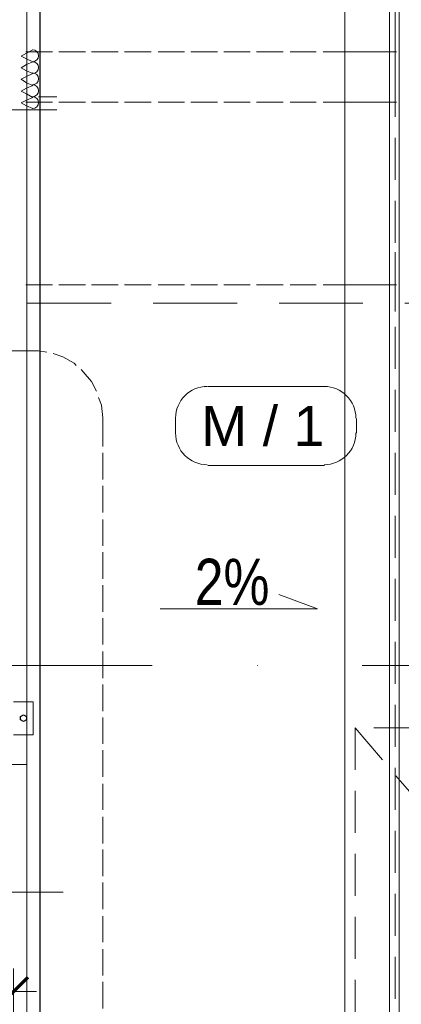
# Model space of a CAD drawing. Header units: millimetres. Extents: x -13532 to 2392, y -5241 to 5322.
# Tile 221 of 256: x -10081 to -9965, y 1375 to 1673. Entities that reach past the tile are written whole.
import ezdxf

# ---------------------------------------------------------------- set-up
doc = ezdxf.new("R2010")
doc.units = ezdxf.units.MM
doc.linetypes.add('DASHED', pattern=[19.05, 12.7, -6.35])
doc.linetypes.add('KRESKAKROPKA2', pattern=[12.7, 6.35, -3.175, 0, -3.175])
doc.layers.get('Defpoints').update_dxf_attribs({"true_color": 0xdae6d4})
for name, color, linetype, lineweight in [('- AGP-1_OPISY', 7, 'Continuous', 9), ('cz-gr', 122, 'Continuous', 30), ('cz-sr', 150, 'Continuous', 15), ('TS_INNE_OBIEKTY', 204, 'Continuous', 30), ('Wymiarowanie - Poziomy - AGP1', 172, 'Continuous', 5)]:
    doc.layers.add(name, color=color, linetype=linetype, lineweight=lineweight)
for name, color, linetype, lineweight, true_color in [('a___wymiary', 7, 'Continuous', 5, 0x666666), ('drzwi - AGP1', 7, 'Continuous', 13, 0x7f7f7f), ('KONSTRUKCJA - CIE - AGP1', 7, 'Continuous', 5, 0xbfbfbf), ('Meble - AGP1', 7, 'Continuous', 15, 0x999999), ('OPIS - AGP1', 7, 'Continuous', 0, 0x7f7f7f), ('OSI', 7, 'KRESKAKROPKA2', 5, 0x7f7f7f), ('wymiary', 7, 'Continuous', 5, 0x7f7f7f), ('WYMIARY - AGP1', 7, 'Continuous', 5, 0x716d5a), ('zigzag - AGP1', 7, 'Continuous', 9, 0xa5a5a5)]:
    doc.layers.add(name, color=color, linetype=linetype, lineweight=lineweight, true_color=true_color)
doc.styles.add('ARIAL NARROW', font='ARIALN.TTF', dxfattribs={"width": 0.9})
doc.styles.add('GENERATED_STYLE_2', font='ARIAL.TTF', dxfattribs={"width": 0.999153})
doc.styles.get("Standard").update_dxf_attribs({"font": 'arial.ttf'})
doc.linetypes.add('ZIGZAG', pattern='A,0.00254,-5.08,[131,ltypeshp.shx,S=5.08,R=0,X=-5.08,Y=0],-10.16,[131,ltypeshp.shx,S=5.08,R=180,X=5.08,Y=0],-5.08', length=20.32254)
doc.dimstyles.new('wymiary agp1', dxfattribs={"dimtxt": 15, "dimasz": 5, "dimexe": 5, "dimexo": 5, "dimgap": 1.8, "dimtad": 1, "dimdec": 3, "dimrnd": 0.5, "dimdsep": 46, "dimtxsty": 'ARIAL NARROW', "dimblk": 'znacznik', "dimcen": 1.5, "dimse1": 1, "dimse2": 1, "dimclrd": 256, "dimclre": 256, "dimazin": 0, "dimtfac": 1, "dimtdec": 3, "dimtmove": 1, "dimatfit": 3, "dimldrblk": 'znacznik', "dimfxl": 1000, "dimfxlon": 1, "dimlwd": -1, "dimarcsym": 0})

# ---------------------------------------------------------------- blocks, each defined once
blk = doc.blocks.new('znacznik')
at = {"layer": 'a___wymiary'}
for p, q in [((0, 1.394), (0, -1.394)), ((1.394, 0), (-1.394, 0))]:
    blk.add_line(p, q, dxfattribs=at)
at = {"layer": 'a___wymiary', "const_width": 0.2}
blk.add_lwpolyline([(0.876, 0.876), (-0.876, -0.876)], dxfattribs=at)
blk = doc.blocks.new('*D570')
at = {"layer": 'Defpoints', "color": 0}
for p in [(-10082.84, 1466.41), (-10082.84, 1244.62), (-10301.11, 1109.15)]:
    blk.add_point(p, dxfattribs=at)
at = {"layer": 'WYMIARY - AGP1'}
blk.add_line((-10296.11, 1244.62), (-10087.84, 1244.62), dxfattribs=at)
at = {"layer": 'WYMIARY - AGP1', "xscale": 5, "yscale": 5, "zscale": 5, "rotation": 180}
blk.add_blockref('znacznik', (-10301.11, 1244.62), dxfattribs=at)
at = {"layer": 'WYMIARY - AGP1', "xscale": 5, "yscale": 5, "zscale": 5}
blk.add_blockref('znacznik', (-10082.84, 1244.62), dxfattribs=at)
at = {"layer": 'WYMIARY - AGP1', "color": 18, "true_color": 0x000000, "insert": (-10162.5, 1254.08), "char_height": 15, "attachment_point": 5, "style": 'ARIAL NARROW'}
blk.add_mtext('218.5', dxfattribs=at)
blk = doc.blocks.new('*D633')
at = {"layer": 'Defpoints', "color": 0}
for p in [(-10082.84, 1656.16), (-10082.84, 1379.16), (-10300.71, 1376.57)]:
    blk.add_point(p, dxfattribs=at)
at = {"layer": 'WYMIARY - AGP1'}
blk.add_line((-10295.71, 1379.16), (-10087.84, 1379.16), dxfattribs=at)
at = {"layer": 'WYMIARY - AGP1', "xscale": 5, "yscale": 5, "zscale": 5, "rotation": 180}
blk.add_blockref('znacznik', (-10300.71, 1379.16), dxfattribs=at)
at = {"layer": 'WYMIARY - AGP1', "xscale": 5, "yscale": 5, "zscale": 5}
blk.add_blockref('znacznik', (-10082.84, 1379.16), dxfattribs=at)
at = {"layer": 'WYMIARY - AGP1', "color": 18, "true_color": 0x000000, "insert": (-10228.09, 1388.62), "char_height": 15, "attachment_point": 5, "style": 'ARIAL NARROW'}
blk.add_mtext('218', dxfattribs=at)
blk = doc.blocks.new('brama')
at = {"layer": 'drzwi - AGP1', "linetype": 'DASHED'}
blk.add_lwpolyline([(-6983.32, 2193.74), (-6679.15, 2193.74), (-6679.15, 1838.78), (-6983.32, 1838.78)], close=True, dxfattribs=at)
blk.add_lwpolyline([(-6983.32, 1838.78), (-6679.15, 2193.74)], dxfattribs=at)
blk = doc.blocks.new('osi')
at = {"layer": 'OSI', "ltscale": 10}
blk.add_line((-11756.72, 1477.85), (-9340.14, 1477.85), dxfattribs=at)
blk = doc.blocks.new('DFGSGSGS')
at = {"layer": '- AGP-1_OPISY', "linetype": 'DASHED', "lineweight": 0, "ltscale": 2}
blk.add_lwpolyline([(-11678.83, 1587.38), (-9434.86, 1587.38)], dxfattribs=at)
blk = doc.blocks.new('konstrukcja 2025.01.09')
at = {"layer": 'KONSTRUKCJA - CIE - AGP1', "linetype": 'Continuous'}
for p, q in [((3181.72, 6421.36), (3187.72, 6421.36)), ((3187.72, 6411.36), (3187.72, 6421.36)), ((3181.72, 6411.36), (3187.72, 6411.36))]:
    blk.add_line(p, q, dxfattribs=at)
at = {"layer": 'TS_INNE_OBIEKTY', "linetype": 'Continuous'}
for p, q in [((3183.82, 6416.88), (3184.72, 6417.4)), ((3183.82, 6415.85), (3183.82, 6416.88)), ((3184.72, 6415.33), (3183.82, 6415.85)), ((3184.72, 6417.4), (3185.62, 6416.88)), ((3185.62, 6415.85), (3184.72, 6415.33)), ((3185.62, 6416.88), (3185.62, 6415.85))]:
    blk.add_line(p, q, dxfattribs=at)
blk = doc.blocks.new('meble myjnia')
at = {"layer": 'Meble - AGP1'}
blk.add_lwpolyline([(-12969.01, 1148.42), (-12969.01, 2149.18), (-12966.04, 2149.18), (-12966.04, 1148.42)], close=True, dxfattribs=at)
at = {"layer": 'Meble - AGP1', "linetype": 'DASHED'}
blk.add_lwpolyline([(-12967.31, 1148.42), (-12967.31, 2149.18)], dxfattribs=at)
at = {"layer": 'Meble - AGP1'}
for points in [[(-13080.56, 1662.14), (-13078.86, 1662.98)], [(-13078.86, 1661.29), (-13080.56, 1662.14)], [(-13079.07, 1663.41), (-13071.03, 1663.41)], [(-13076.96, 1664.04), (-13078.86, 1662.98)], [(-13077.06, 1664.04), (-13076.36, 1663.9), (-13075.79, 1663.51), (-13075.41, 1662.94), (-13075.26, 1662.24), (-13075.41, 1661.54), (-13075.79, 1660.97), (-13076.36, 1660.58), (-13077.06, 1660.44)], [(-13069.13, 1663.41), (-13061.08, 1663.41)], [(-13059.18, 1663.41), (-13051.13, 1663.41)], [(-13049.23, 1663.41), (-13041.19, 1663.41)], [(-13039.07, 1663.41), (-13031.03, 1663.41)], [(-13029.12, 1663.41), (-13021.08, 1663.41)], [(-13019.17, 1663.41), (-13011.13, 1663.41)], [(-13009.22, 1663.41), (-13001.18, 1663.41)], [(-12999.06, 1663.41), (-12991.23, 1663.41)], [(-12989.12, 1663.41), (-12981.07, 1663.41)], [(-12984.88, 1663.41), (-12976.84, 1663.41)], [(-12979.17, 1663.41), (-12971.12, 1663.41)], [(-12974.72, 1663.41), (-12966.89, 1663.41)], [(-12967.31, 1654.73), (-12967.31, 1662.77)], [(-13080.56, 1658.54), (-13078.86, 1659.6)], [(-13078.86, 1661.29), (-13076.96, 1660.44)], [(-13076.96, 1660.44), (-13078.86, 1659.6)], [(-13077.06, 1660.44), (-13076.36, 1660.3), (-13075.79, 1659.92), (-13075.41, 1659.34), (-13075.26, 1658.64), (-13075.41, 1657.94), (-13075.79, 1657.37), (-13076.36, 1656.99), (-13077.06, 1656.84)], [(-13078.86, 1657.69), (-13080.56, 1658.54)], [(-13080.56, 1655.15), (-13078.86, 1656)], [(-13078.86, 1657.69), (-13076.96, 1656.84)], [(-13076.96, 1656.84), (-13078.86, 1656)], [(-13077.06, 1657.06), (-13076.36, 1656.91), (-13075.79, 1656.53), (-13075.41, 1655.96), (-13075.26, 1655.26), (-13075.41, 1654.56), (-13075.79, 1653.98), (-13076.36, 1653.6), (-13077.06, 1653.46)], [(-13078.86, 1654.09), (-13080.56, 1655.15)], [(-13078.86, 1654.09), (-13076.96, 1653.25)], [(-13076.96, 1653.25), (-13078.86, 1652.4)], [(-13077.06, 1653.46), (-13076.36, 1653.32), (-13075.79, 1652.93), (-13075.41, 1652.36), (-13075.26, 1651.66), (-13075.41, 1650.96), (-13075.79, 1650.39), (-13076.36, 1650), (-13077.06, 1649.86)], [(-13080.56, 1651.55), (-13078.86, 1652.4)], [(-13078.86, 1650.71), (-13080.56, 1651.55)], [(-13078.86, 1650.71), (-13076.96, 1649.65)], [(-13080.56, 1647.95), (-13078.86, 1648.8)], [(-13078.86, 1647.11), (-13080.56, 1647.95)], [(-13079.07, 1648.17), (-13071.03, 1648.17)], [(-13076.96, 1649.65), (-13078.86, 1648.8)], [(-13078.86, 1647.11), (-13076.96, 1646.26)], [(-13077.06, 1649.86), (-13076.36, 1649.72), (-13075.79, 1649.33), (-13075.41, 1648.76), (-13075.26, 1648.06), (-13075.41, 1647.36), (-13075.79, 1646.79), (-13076.36, 1646.4), (-13077.06, 1646.26)], [(-13075.26, 1649.86), (-13069.76, 1649.86)], [(-13069.13, 1648.17), (-13061.08, 1648.17)], [(-13059.18, 1648.17), (-13051.13, 1648.17)], [(-13049.23, 1648.17), (-13041.19, 1648.17)], [(-13039.07, 1648.17), (-13031.03, 1648.17)], [(-13029.12, 1648.17), (-13021.08, 1648.17)], [(-13019.17, 1648.17), (-13011.13, 1648.17)], [(-13009.22, 1648.17), (-13001.18, 1648.17)], [(-12999.06, 1648.17), (-12991.23, 1648.17)], [(-12989.12, 1648.17), (-12981.07, 1648.17)], [(-12984.88, 1648.17), (-12976.84, 1648.17)], [(-12979.17, 1648.17), (-12971.12, 1648.17)], [(-12974.72, 1648.17), (-12966.89, 1648.17)], [(-13263.01, 1462.53), (-13087.75, 1462.53), (-13087.75, 1645.84), (-13069.76, 1645.84)], [(-12967.31, 1594.83), (-12967.31, 1602.87)], [(-13079.07, 1592.92), (-13071.03, 1592.92)], [(-13069.13, 1592.92), (-13061.08, 1592.92)], [(-13059.18, 1592.92), (-13051.13, 1592.92)], [(-13049.23, 1592.92), (-13041.19, 1592.92)], [(-13039.07, 1592.92), (-13031.03, 1592.92)], [(-13029.12, 1592.92), (-13021.08, 1592.92)], [(-13019.17, 1592.92), (-13011.13, 1592.92)], [(-13009.22, 1592.92), (-13001.18, 1592.92)], [(-12999.06, 1592.92), (-12991.23, 1592.92)], [(-12989.12, 1592.92), (-12981.07, 1592.92)], [(-12984.88, 1592.92), (-12976.84, 1592.92)], [(-12979.17, 1592.92), (-12971.12, 1592.92)], [(-12974.72, 1592.92), (-12966.89, 1592.92)], [(-12967.31, 1584.88), (-12967.31, 1592.92)], [(-13079.07, 1573.02), (-13087.54, 1573.02)], [(-13079.07, 1573.02), (-13075.26, 1573.02), (-13072.72, 1572.6)], [(-13070.82, 1572.18), (-13067.86, 1571.12), (-13064.47, 1569.21), (-13063.83, 1568.58)], [(-13062.35, 1567.31), (-13061.72, 1566.67), (-13059.18, 1563.71), (-13057.7, 1560.75)], [(-13033.78, 1552.6), (-13033.73, 1553.58), (-13033.58, 1554.54), (-13033.34, 1555.46), (-13033.02, 1556.35), (-13032.62, 1557.19), (-13032.13, 1557.98), (-13031.58, 1558.72), (-13030.96, 1559.41), (-13030.27, 1560.03), (-13029.53, 1560.58), (-13028.74, 1561.07), (-13027.9, 1561.47), (-13027.01, 1561.8), (-13026.09, 1562.03), (-13025.13, 1562.18), (-13024.15, 1562.23)], [(-12988.69, 1562.23), (-13024.04, 1562.23)], [(-12988.8, 1562.23), (-12987.81, 1562.18), (-12986.86, 1562.03), (-12985.93, 1561.8), (-12985.05, 1561.47), (-12984.21, 1561.07), (-12983.41, 1560.58), (-12982.67, 1560.03), (-12981.99, 1559.41), (-12981.37, 1558.72), (-12980.81, 1557.98), (-12980.33, 1557.19), (-12979.92, 1556.35), (-12979.6, 1555.46), (-12979.36, 1554.54), (-12979.22, 1553.58), (-12979.17, 1552.6)], [(-13057.06, 1558.84), (-13056.21, 1556.51), (-13055.79, 1552.7)], [(-13055.79, 1544.03), (-13055.79, 1552.7)], [(-13033.78, 1552.49), (-13033.78, 1548.05)], [(-12978.96, 1548.05), (-12978.96, 1552.49)], [(-13024.15, 1538.52), (-13025.13, 1538.57), (-13026.09, 1538.72), (-13027.01, 1538.96), (-13027.9, 1539.28), (-13028.74, 1539.68), (-13029.53, 1540.17), (-13030.27, 1540.72), (-13030.96, 1541.34), (-13031.58, 1542.03), (-13032.13, 1542.77), (-13032.62, 1543.56), (-13033.02, 1544.4), (-13033.34, 1545.29), (-13033.58, 1546.21), (-13033.73, 1547.17), (-13033.78, 1548.15)], [(-12979.17, 1548.15), (-12979.22, 1547.17), (-12979.36, 1546.21), (-12979.6, 1545.29), (-12979.92, 1544.4), (-12980.33, 1543.56), (-12980.81, 1542.77), (-12981.37, 1542.03), (-12981.99, 1541.34), (-12982.67, 1540.72), (-12983.41, 1540.17), (-12984.21, 1539.68), (-12985.05, 1539.28), (-12985.93, 1538.96), (-12986.86, 1538.72), (-12987.81, 1538.57), (-12988.8, 1538.52)], [(-13055.79, 1534.08), (-13055.79, 1542.12)], [(-13024.04, 1538.31), (-12988.69, 1538.31)], [(-13055.79, 1524.13), (-13055.79, 1532.17)], [(-13055.79, 1513.97), (-13055.79, 1522.01)], [(-13055.79, 1504.02), (-13055.79, 1512.06)], [(-13055.79, 1494.07), (-13055.79, 1502.12)], [(-13055.79, 1484.12), (-13055.79, 1492.17)], [(-13055.79, 1473.96), (-13055.79, 1482.01)], [(-13055.79, 1464.02), (-13055.79, 1472.06)], [(-13055.79, 1454.07), (-13055.79, 1462.11)], [(-13055.79, 1444.12), (-13055.79, 1452.16)], [(-13055.79, 1434.17), (-13055.79, 1442)], [(-13055.79, 1424.01), (-13055.79, 1432.05)], [(-13055.79, 1414.06), (-13055.79, 1422.11)], [(-13055.79, 1404.11), (-13055.79, 1412.16)], [(-13055.79, 1394.17), (-13055.79, 1402)], [(-13055.79, 1384.01), (-13055.79, 1392.05)], [(-13055.79, 1374.06), (-13055.79, 1382.1)]]:
    blk.add_lwpolyline(points, dxfattribs=at)
at = {"layer": 'Meble - AGP1', "insert": (-12988.69, 1556.27), "char_height": 12.0337, "attachment_point": 3}
blk.add_mtext('{\\fArial|b0|i0|c0;M / 1}', dxfattribs=at)

msp = doc.modelspace()

# ---------------------------------------------------------------- linework, layer by layer
at = {"layer": 'cz-gr'}
msp.add_line((-10074.838, 2218.8546), (-10074.838, 1087.8541), dxfattribs=at)
at = {"layer": 'cz-sr'}
for p, q in [((-10074.8413, 1101.8541), (-10074.8413, 2204.8541)), ((-9982.5546, 2158.2874), (-9982.5546, 1148.4208))]:
    msp.add_line(p, q, dxfattribs=at)
at = {"layer": 'OPIS - AGP1'}
for points in [[(-10038.476, 1494.9931), (-9990.8031, 1494.9931), (-10002.465, 1499.3021)], [(-10143.4622, 1409.2144), (-10067.7697, 1409.2144)]]:
    msp.add_lwpolyline(points, dxfattribs=at)
at = {"layer": 'zigzag - AGP1', "linetype": 'ZIGZAG', "ltscale": 0.6}
for p, q in [((-10078.838, 2218.8546), (-10078.838, 1087.8541)), ((-10078.838, 1447.8541), (-10301.1066, 1447.8541))]:
    msp.add_line(p, q, dxfattribs=at)

# ---------------------------------------------------------------- block references
at = {"layer": 'cz-sr'}
msp.add_blockref('osi', (0.0999, 0), dxfattribs=at)
at = {"layer": 'cz-sr', "xscale": -1, "rotation": 180}
msp.add_blockref('brama', (-2996.1041, 3297.7082), dxfattribs=at)
at = {"layer": 'Meble - AGP1'}
msp.add_blockref('meble myjnia', (3000, 0), dxfattribs=at)
at = {"layer": 'wymiary'}
for name, p in [('DFGSGSGS', (0, 0)), ('konstrukcja 2025.01.09', (-13264.5595, -4954.5109))]:
    msp.add_blockref(name, p, dxfattribs=at)

# ---------------------------------------------------------------- texts
at = {"layer": 'Wymiarowanie - Poziomy - AGP1', "insert": (-10027.9541, 1510.0988), "char_height": 14, "attachment_point": 1, "style": 'GENERATED_STYLE_2'}
msp.add_mtext('{\\W0.8;2%}', dxfattribs=at)

# ---------------------------------------------------------------- dimensions: what is measured, and where the dimension line sits
at = {"layer": 'WYMIARY - AGP1'}
for base, p1, p2, override, picture, middle in [((-10082.838, 1379.1627), (-10300.7069, 1376.568), (-10082.838, 1656.1592), {"dimblk": 'znacznik', "dimclrd": 256, "dimclre": 256}, '*D633', (-10228.094, 1379.1627)), ((-10082.838, 1244.6234), (-10301.1066, 1109.1541), (-10082.838, 1466.4148), {"dimclrd": 256, "dimclre": 256}, '*D570', (-10162.4952, 1244.6234))]:
    dim = msp.add_linear_dim(base=base, p1=p1, p2=p2, dimstyle='wymiary agp1', override=override, dxfattribs=at)
    dim.commit()
    dim.dimension.update_dxf_attribs({"geometry": picture, "text_midpoint": middle, "dimtype": 160})

doc.saveas('drawing.dxf')
